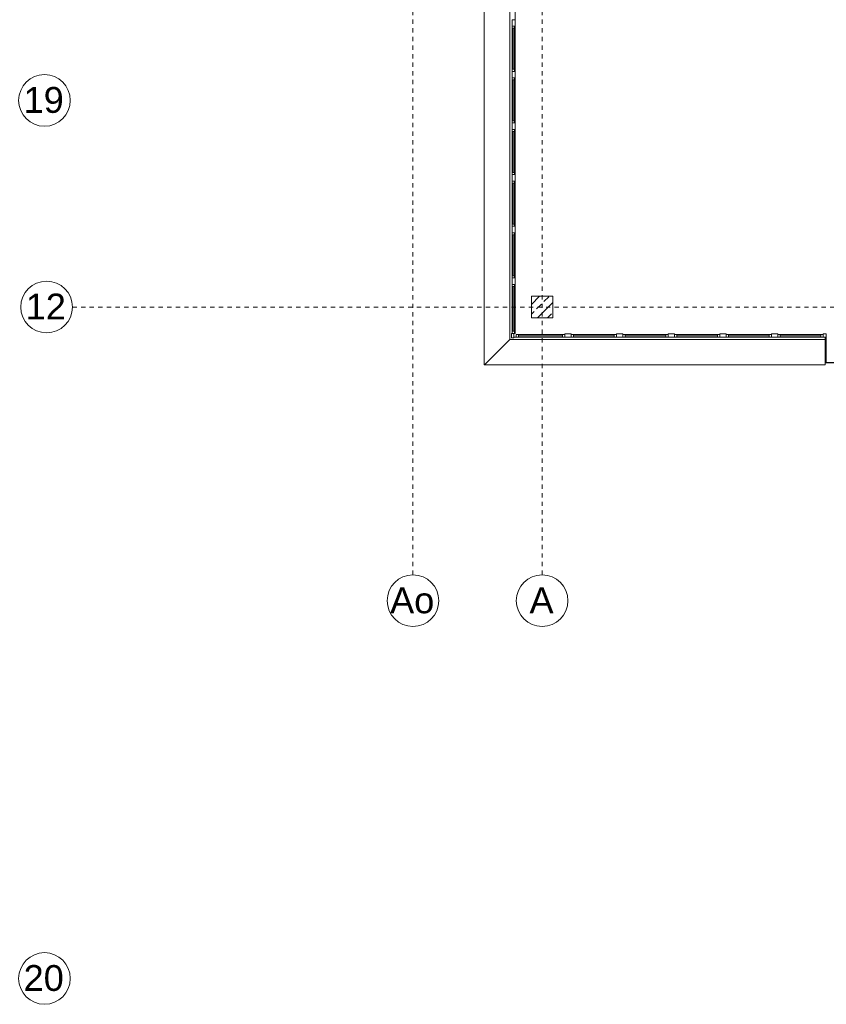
# Model space of a CAD drawing. Header units: metres. Extents: x -52 to 123, y -78 to 33.
# Tile 10 of 114: x 9 to 27, y -74 to -51. Entities that reach past the tile are written whole.
import ezdxf

# ---------------------------------------------------------------- set-up
doc = ezdxf.new("R2010")
doc.units = ezdxf.units.M
doc.linetypes.add('Rasterlinie', pattern=[0.019, 0.01, -0.003, 0.003, -0.003])
for name, color, linetype, lineweight in [('A_Fassadenelemente', 7, 'Continuous', 9), ('A_Fassadenpfosten', 7, 'Continuous', 9), ('A_Fenster', 7, 'Continuous', 9), ('A_Raster', 7, 'Continuous', 9), ('A_Tragwerksstützen_Stahlbeton', 7, 'Continuous', 9), ('A_Wände', 7, 'Continuous', 9)]:
    doc.layers.add(name, color=color, linetype=linetype, lineweight=lineweight)
doc.styles.add('Arial', font='arial.ttf', dxfattribs={"height": 0.6})

# ---------------------------------------------------------------- blocks, each defined once
blk = doc.blocks.new('GSH_Fassade_Fenster_1flg - GSH_Fassade_Fenster_1flg-5999952-BS_Übersicht_O1_BRANDSCHUTZ')
at = {"layer": 'A_Fassadenelemente'}
for p, q in [((-0.525, 0.015), (-0.475, 0.015)), ((-0.525, -0.045), (-0.525, 0.015)), ((-0.475, 0.015), (0.475, 0.015)), ((-0.475, -0.045), (-0.475, 0.015)), ((0.525, 0.015), (0.475, 0.015)), ((0.475, -0.045), (0.475, 0.015)), ((0.525, -0.045), (0.525, 0.015)), ((-0.525, -0.045), (-0.475, -0.045)), ((0.475, -0.015), (-0.475, -0.015)), ((0.475, -0.045), (-0.475, -0.045)), ((0.525, -0.045), (0.475, -0.045))]:
    blk.add_line(p, q, dxfattribs=at)
blk = doc.blocks.new('Pfosten rechteckig - 75x75_Links-2722237-BS_Übersicht_O1_BRANDSCHUTZ')
at = {"layer": 'A_Fassadenpfosten'}
for p, q in [((0, 0.06), (-0.075, 0.06)), ((-0.075, 0.06), (-0.075, -0.015)), ((0, 0.06), (0, -0.015)), ((-0.075, -0.015), (0, -0.015))]:
    blk.add_line(p, q, dxfattribs=at)
blk = doc.blocks.new('Pfosten rechteckig - 150x75-1310572-BS_Übersicht_O1_BRANDSCHUTZ')
at = {"layer": 'A_Fassadenpfosten'}
for p, q in [((0.075, 0.06), (-0.075, 0.06)), ((-0.075, 0.06), (-0.075, -0.015)), ((0.075, 0.06), (0.075, -0.015)), ((-0.075, -0.015), (0.075, -0.015))]:
    blk.add_line(p, q, dxfattribs=at)
blk = doc.blocks.new('GSH_Fassade_Fenster_1flg - GSH_Fassade_Fenster_1flg-6793726-BS_Übersicht_O1_BRANDSCHUTZ')
at = {"layer": 'A_Fassadenelemente'}
for p, q in [((-0.57, 0.015), (-0.52, 0.015)), ((-0.57, -0.045), (-0.57, 0.015)), ((-0.52, 0.015), (0.52, 0.015)), ((-0.52, -0.045), (-0.52, 0.015)), ((0.57, 0.015), (0.52, 0.015)), ((0.52, -0.045), (0.52, 0.015)), ((0.57, -0.045), (0.57, 0.015)), ((-0.57, -0.045), (-0.52, -0.045)), ((0.52, -0.015), (-0.52, -0.015)), ((0.52, -0.045), (-0.52, -0.045)), ((0.57, -0.045), (0.52, -0.045))]:
    blk.add_line(p, q, dxfattribs=at)
blk = doc.blocks.new('Pfosten rechteckig - 90x75-6793725-BS_Übersicht_O1_BRANDSCHUTZ')
at = {"layer": 'A_Fassadenpfosten'}
for p, q in [((20.131, -57.372), (20.131, -58.512)), ((20.131, -58.512), (20.116, -58.512))]:
    blk.add_line(p, q, dxfattribs=at)
blk = doc.blocks.new('Pfosten rechteckig - 90x75-1335231-BS_Übersicht_O1_BRANDSCHUTZ')
at = {"layer": 'A_Fassadenpfosten'}
blk.add_line((20.131, -52.572), (20.131, -53.622), dxfattribs=at)
blk = doc.blocks.new('Pfosten rechteckig - 60x100-6793727-BS_Übersicht_O1_BRANDSCHUTZ')
at = {"layer": 'A_Fassadenpfosten'}
for p, q in [((0, 0.03), (-0.1, 0.03)), ((-0.1, 0.03), (-0.1, -0.03)), ((0, 0.03), (0, -0.03)), ((-0.1, -0.03), (0, -0.03))]:
    blk.add_line(p, q, dxfattribs=at)
blk = doc.blocks.new('GSH_Fassade_Fenster_1flg - GSH_Fassade_Fenster_1flg-5999964-BS_Übersicht_O1_BRANDSCHUTZ')
at = {"layer": 'A_Fassadenelemente'}
for p, q in [((-0.5625, 0.015), (-0.5125, 0.015)), ((-0.5625, -0.045), (-0.5625, 0.015)), ((-0.5125, 0.015), (0.5125, 0.015)), ((-0.5125, -0.045), (-0.5125, 0.015)), ((0.5625, 0.015), (0.5125, 0.015)), ((0.5125, -0.045), (0.5125, 0.015)), ((0.5625, -0.045), (0.5625, 0.015)), ((-0.5625, -0.045), (-0.5125, -0.045)), ((0.5125, -0.015), (-0.5125, -0.015)), ((0.5125, -0.045), (-0.5125, -0.045)), ((0.5625, -0.045), (0.5125, -0.045))]:
    blk.add_line(p, q, dxfattribs=at)
blk = doc.blocks.new('Systemelement - GSH_Fassadenelement_169-169-169-6671684-BS_Übersicht_O1_BRANDSCHUTZ')
at = {"layer": 'A_Fassadenelemente'}
for p, q in [((-0.6, 0.06), (0.6, 0.06)), ((-0.6, 0.052), (-0.6, 0.06)), ((0.6, 0.052), (-0.6, 0.052)), ((0.6, 0.052), (0.6, 0.06))]:
    blk.add_line(p, q, dxfattribs=at)
blk = doc.blocks.new('Fensterbank1 - Fensterbank-6073046-BS_Übersicht_O1_BRANDSCHUTZ')
at = {"layer": 'A_Fenster'}
for p, q in [((19.412, -46.527), (19.412, -59.241)), ((20.005, -58.648), (20.005, -46.527)), ((19.416, -59.237), (20.005, -58.648)), ((20.005, -58.648), (27.326, -58.648)), ((20.156, -58.597), (20.101, -58.597)), ((19.412, -59.241), (27.326, -59.241)), ((27.326, -59.197), (27.326, -59.237)), ((27.326, -59.237), (27.326, -59.241))]:
    blk.add_line(p, q, dxfattribs=at)
blk.add_open_spline([(19.412, -59.241), (19.412, -59.241), (19.412, -59.241), (19.412, -59.24), (19.413, -59.24), (19.413, -59.24), (19.414, -59.239), (19.414, -59.239), (19.415, -59.238), (19.415, -59.238), (19.416, -59.237), (19.416, -59.237)], degree=3, knots=[0, 0, 0, 0, 0.166667, 0.333333, 0.416667, 0.5, 0.583333, 0.666667, 0.75, 0.833333, 1, 1, 1, 1], dxfattribs=at)
blk = doc.blocks.new('Metal_Verkleidung - Metal_Verkleidung-6154593-BS_Übersicht_O1_BRANDSCHUTZ')
at = {"layer": 'A_Wände', "lineweight": 18}
for p, q in [((27.326, -59.197), (27.326, -58.597)), ((27.356, -58.597), (27.326, -58.597)), ((27.356, -58.597), (27.356, -59.197)), ((27.356, -59.197), (27.326, -59.197))]:
    blk.add_line(p, q, dxfattribs=at)
blk = doc.blocks.new('Raster - 3_0mm_mit Kreis-376402-BS_Übersicht_O1_BRANDSCHUTZ')
at = {"layer": 'A_Raster'}
blk.add_circle((0, 0), 0.003, dxfattribs=at)

msp = doc.modelspace()

# ---------------------------------------------------------------- hatches: boundary and pattern name
at = {"layer": 'A_Tragwerksstützen_Stahlbeton'}
h = msp.add_hatch(dxfattribs=at)
h.set_pattern_fill('FP_3', color=256, style=0, pattern_type=2)
h.set_pattern_definition([(45, (1.421, 2.104), (-0.2283955, 0.2283955), []), (45, (1.649, 2.104), (-0.2283955, 0.2283955), [0.161, -0.081])])
h.paths.add_polyline_path([(20.506, -58.147), (21.006, -58.147), (21.006, -57.647), (20.506, -57.647)], flags=0)

# ---------------------------------------------------------------- linework, layer by layer
at = {"layer": 'A_Raster', "linetype": 'Rasterlinie'}
for p, q in [((17.756, -64.12), (17.756, 31.557)), ((20.756, -64.12), (20.756, 31.557)), ((9.846, -57.897), (94.587, -57.897))]:
    msp.add_line(p, q, dxfattribs=at)
at = {"layer": 'A_Tragwerksstützen_Stahlbeton', "lineweight": 18}
for p, q in [((20.506, -58.147), (20.506, -57.647)), ((20.506, -57.647), (21.006, -57.647)), ((21.006, -58.147), (21.006, -57.647)), ((21.006, -58.147), (20.506, -58.147))]:
    msp.add_line(p, q, dxfattribs=at)

# ---------------------------------------------------------------- block references
at = {"layer": 'A_Fassadenelemente'}
for name, p, rotation in [('GSH_Fassade_Fenster_1flg - GSH_Fassade_Fenster_1flg-5999952-BS_Übersicht_O1_BRANDSCHUTZ', (20.071, -51.897), 90.00000000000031), ('GSH_Fassade_Fenster_1flg - GSH_Fassade_Fenster_1flg-5999952-BS_Übersicht_O1_BRANDSCHUTZ', (20.071, -53.097), 90.0000000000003), ('GSH_Fassade_Fenster_1flg - GSH_Fassade_Fenster_1flg-5999952-BS_Übersicht_O1_BRANDSCHUTZ', (20.071, -54.297), 90.0000000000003), ('GSH_Fassade_Fenster_1flg - GSH_Fassade_Fenster_1flg-5999952-BS_Übersicht_O1_BRANDSCHUTZ', (20.071, -55.497), 90.0000000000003), ('GSH_Fassade_Fenster_1flg - GSH_Fassade_Fenster_1flg-5999952-BS_Übersicht_O1_BRANDSCHUTZ', (20.071, -56.697), 90.0000000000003), ('GSH_Fassade_Fenster_1flg - GSH_Fassade_Fenster_1flg-6793726-BS_Übersicht_O1_BRANDSCHUTZ', (20.071, -57.942), 90.0000000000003), ('GSH_Fassade_Fenster_1flg - GSH_Fassade_Fenster_1flg-5999964-BS_Übersicht_O1_BRANDSCHUTZ', (20.719, -58.582), 180), ('GSH_Fassade_Fenster_1flg - GSH_Fassade_Fenster_1flg-5999952-BS_Übersicht_O1_BRANDSCHUTZ', (21.956, -58.582), 180), ('GSH_Fassade_Fenster_1flg - GSH_Fassade_Fenster_1flg-5999952-BS_Übersicht_O1_BRANDSCHUTZ', (23.156, -58.582), 180), ('GSH_Fassade_Fenster_1flg - GSH_Fassade_Fenster_1flg-5999952-BS_Übersicht_O1_BRANDSCHUTZ', (24.356, -58.582), 180), ('GSH_Fassade_Fenster_1flg - GSH_Fassade_Fenster_1flg-5999952-BS_Übersicht_O1_BRANDSCHUTZ', (25.556, -58.582), 180), ('GSH_Fassade_Fenster_1flg - GSH_Fassade_Fenster_1flg-5999952-BS_Übersicht_O1_BRANDSCHUTZ', (26.756, -58.582), 180), ('Systemelement - GSH_Fassadenelement_169-169-169-6671684-BS_Übersicht_O1_BRANDSCHUTZ', (27.956, -59.137), 180)]:
    msp.add_blockref(name, p, dxfattribs=dict(at, rotation=rotation))
at = {"layer": 'A_Fassadenpfosten'}
for name, p in [('Pfosten rechteckig - 90x75-1335231-BS_Übersicht_O1_BRANDSCHUTZ', (0, 2.4)), ('Pfosten rechteckig - 90x75-1335231-BS_Übersicht_O1_BRANDSCHUTZ', (0, 1.2)), ('Pfosten rechteckig - 90x75-1335231-BS_Übersicht_O1_BRANDSCHUTZ', (0, 0)), ('Pfosten rechteckig - 90x75-1335231-BS_Übersicht_O1_BRANDSCHUTZ', (0, -1.2)), ('Pfosten rechteckig - 90x75-1335231-BS_Übersicht_O1_BRANDSCHUTZ', (0, -2.4)), ('Pfosten rechteckig - 90x75-1335231-BS_Übersicht_O1_BRANDSCHUTZ', (0, -3.6)), ('Pfosten rechteckig - 90x75-6793725-BS_Übersicht_O1_BRANDSCHUTZ', (0, 0)), ('Pfosten rechteckig - 75x75_Links-2722237-BS_Übersicht_O1_BRANDSCHUTZ', (27.356, -58.582))]:
    msp.add_blockref(name, p, dxfattribs=at)
at = {"layer": 'A_Fassadenpfosten', "extrusion": (0, 0, -1)}
for p, rotation in [((-20.071, -51.297), 89.99999999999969), ((-20.071, -52.497), 89.99999999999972), ((-20.071, -53.697), 89.99999999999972), ((-20.071, -54.897), 89.99999999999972), ((-20.071, -56.097), 89.99999999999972), ((-20.071, -57.297), 89.99999999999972)]:
    msp.add_blockref('Pfosten rechteckig - 150x75-1310572-BS_Übersicht_O1_BRANDSCHUTZ', p, dxfattribs=dict(at, rotation=rotation))
at = {"layer": 'A_Fassadenpfosten', "rotation": 270.0000000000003}
msp.add_blockref('Pfosten rechteckig - 60x100-6793727-BS_Übersicht_O1_BRANDSCHUTZ', (20.071, -58.612), dxfattribs=at)
at = {"layer": 'A_Fassadenpfosten', "extrusion": (0, 0, -1)}
for p in [(-21.356, -58.582), (-22.556, -58.582), (-23.756, -58.582), (-24.956, -58.582), (-26.156, -58.582)]:
    msp.add_blockref('Pfosten rechteckig - 150x75-1310572-BS_Übersicht_O1_BRANDSCHUTZ', p, dxfattribs=at)
at = {"layer": 'A_Fenster'}
msp.add_blockref('Fensterbank1 - Fensterbank-6073046-BS_Übersicht_O1_BRANDSCHUTZ', (0, 0), dxfattribs=at)
at = {"layer": 'A_Raster', "xscale": 199.9999999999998, "yscale": 199.9999999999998, "zscale": 199.9999999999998, "rotation": 269.9999999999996}
for p in [(9.197, -53.097), (9.246, -57.897), (9.197, -73.497)]:
    msp.add_blockref('Raster - 3_0mm_mit Kreis-376402-BS_Übersicht_O1_BRANDSCHUTZ', p, dxfattribs=at)
at = {"layer": 'A_Raster', "xscale": 199.9999999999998, "yscale": 199.9999999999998, "zscale": 199.9999999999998}
for p in [(17.756, -64.72), (20.756, -64.72)]:
    msp.add_blockref('Raster - 3_0mm_mit Kreis-376402-BS_Übersicht_O1_BRANDSCHUTZ', p, dxfattribs=at)
at = {"layer": 'A_Wände', "lineweight": 18}
msp.add_blockref('Metal_Verkleidung - Metal_Verkleidung-6154593-BS_Übersicht_O1_BRANDSCHUTZ', (0, 0), dxfattribs=at)

# ---------------------------------------------------------------- texts
at = {"layer": 'A_Raster', "char_height": 0.6, "attachment_point": 1, "style": 'Arial'}
for s, insert, width in [('19', (8.713, -52.786), 1.15443), ('12', (8.762, -57.586), 1.15443), ('Ao', (17.225, -64.412), 1.26667), ('A', (20.463, -64.412), 0.68945), ('20', (8.713, -73.186), 1.15443)]:
    msp.add_mtext(s, dxfattribs=dict(at, insert=insert, width=width))

doc.saveas('drawing.dxf')
